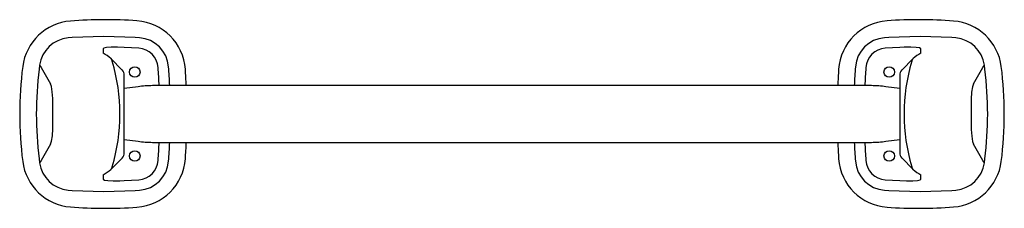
# Model space of a CAD drawing. Header units: millimetres. Extents: x 1046.04 to 1046.51, y 296.281 to 296.371.
import ezdxf

# ---------------------------------------------------------------- set-up
doc = ezdxf.new("R2010")
doc.units = ezdxf.units.MM
doc.layers.add('SANINDUSA', color=3, linetype='Continuous')

msp = doc.modelspace()

# ---------------------------------------------------------------- linework, layer by layer
at = {"layer": 'SANINDUSA'}
for p, q in [((1046.065244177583, 296.3619704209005), (1046.063255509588, 296.3618108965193)), ((1046.097377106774, 296.3619304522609), (1046.095228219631, 296.3620868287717)), ((1046.454866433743, 296.3620868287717), (1046.452717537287, 296.3619304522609)), ((1046.486839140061, 296.3618108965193), (1046.48485046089, 296.3619704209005)), ((1046.080047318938, 296.3566981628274), (1046.080047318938, 296.354598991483)), ((1046.096988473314, 296.3569325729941), (1046.090047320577, 296.3573567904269)), ((1046.460047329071, 296.3573567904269), (1046.453106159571, 296.3569325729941)), ((1046.470047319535, 296.3545891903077), (1046.470047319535, 296.3566981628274)), ((1046.089111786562, 296.3465416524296), (1046.083658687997, 296.3519947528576)), ((1046.466435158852, 296.351993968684), (1046.460982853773, 296.3465416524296)), ((1046.049671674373, 296.3489113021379), (1046.049408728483, 296.3469114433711)), ((1046.500685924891, 296.3469114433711), (1046.500422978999, 296.3489113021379)), ((1046.096597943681, 296.3386232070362), (1046.090046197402, 296.3377059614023)), ((1046.446564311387, 296.3391061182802), (1046.103530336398, 296.3391061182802)), ((1046.460047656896, 296.3377060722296), (1046.453496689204, 296.3386232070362)), ((1046.055885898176, 296.3217470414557), (1046.055885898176, 296.3294651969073)), ((1046.494208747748, 296.3294651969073), (1046.494208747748, 296.3217470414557)), ((1046.090046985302, 296.3135061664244), (1046.096597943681, 296.3125890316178)), ((1046.103530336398, 296.3121061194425), (1046.446564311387, 296.3121061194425)), ((1046.453496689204, 296.3125890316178), (1046.460048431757, 296.3135062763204)), ((1046.083659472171, 296.2992182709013), (1046.089011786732, 296.304570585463)), ((1046.460982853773, 296.3046705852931), (1046.466435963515, 296.2992174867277)), ((1046.049408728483, 296.3043007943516), (1046.049671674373, 296.3023009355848)), ((1046.500422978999, 296.3023009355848), (1046.500685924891, 296.3043007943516)), ((1046.080047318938, 296.2966022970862), (1046.080047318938, 296.2945140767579)), ((1046.470047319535, 296.2945140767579), (1046.470047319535, 296.2966132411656)), ((1046.090047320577, 296.2938554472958), (1046.096988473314, 296.2942796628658)), ((1046.453106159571, 296.2942796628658), (1046.460047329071, 296.2938554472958)), ((1046.063255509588, 296.2894013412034), (1046.065244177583, 296.2892418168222)), ((1046.095228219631, 296.2891254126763), (1046.097377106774, 296.2892817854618)), ((1046.452717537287, 296.2892817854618), (1046.454866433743, 296.2891254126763)), ((1046.48485046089, 296.2892418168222), (1046.486839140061, 296.2894013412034))]:
    msp.add_line(p, q, dxfattribs=at)
at = {"layer": 'SANINDUSA', "flags": 128}
for points in [[(1046.095228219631, 296.3620868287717), (1046.080301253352, 296.3625660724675), (1046.065244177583, 296.3619704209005)], [(1046.48485046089, 296.3619704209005), (1046.469793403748, 296.3625660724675), (1046.454866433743, 296.3620868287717)], [(1046.090047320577, 296.3573567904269), (1046.086752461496, 296.3574961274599), (1046.083824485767, 296.3574663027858), (1046.081594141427, 296.3572789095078), (1046.080305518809, 296.3569636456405), (1046.080047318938, 296.3566981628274)], [(1046.470047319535, 296.3566981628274), (1046.46948289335, 296.3570783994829), (1046.467850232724, 296.3573574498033), (1046.465339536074, 296.357495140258), (1046.462243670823, 296.3574675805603), (1046.460047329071, 296.3573567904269)], [(1046.083658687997, 296.3519947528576), (1046.084004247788, 296.3515598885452), (1046.084293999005, 296.3507591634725)], [(1046.465800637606, 296.3507591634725), (1046.466371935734, 296.3518810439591), (1046.466435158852, 296.351993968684)], [(1046.111162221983, 296.3481482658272), (1046.111162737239, 296.3481417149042), (1046.111163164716, 296.3481362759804)], [(1046.43893148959, 296.3481362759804), (1046.438931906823, 296.3481417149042), (1046.438932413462, 296.3481482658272)], [(1046.090040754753, 296.3073003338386), (1046.090042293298, 296.3074179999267), (1046.090043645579, 296.3078363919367), (1046.090045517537, 296.3093618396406), (1046.090046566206, 296.3115032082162), (1046.090047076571, 296.3139479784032), (1046.090047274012, 296.3164292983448), (1046.090047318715, 296.3187646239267), (1046.090047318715, 296.3208191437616), (1046.090047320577, 296.3227271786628), (1046.090047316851, 296.3250922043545), (1046.090047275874, 296.3279264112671), (1046.090047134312, 296.3311392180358), (1046.090046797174, 296.3345803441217), (1046.090046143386, 296.3379805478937), (1046.090045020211, 296.3409842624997), (1046.090044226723, 296.3421959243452), (1046.09004324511, 296.3431330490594), (1046.090042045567, 296.3437286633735), (1046.090040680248, 296.3439128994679)], [(1046.460053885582, 296.3439119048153), (1046.460052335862, 296.343794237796), (1046.460050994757, 296.3433758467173), (1046.46004911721, 296.341850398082), (1046.460048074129, 296.3397090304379), (1046.460047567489, 296.3372642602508), (1046.460047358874, 296.3347829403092), (1046.460047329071, 296.3324476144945), (1046.460047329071, 296.3303930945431), (1046.460047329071, 296.3284850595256), (1046.460047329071, 296.3261200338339), (1046.460047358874, 296.3232858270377), (1046.460047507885, 296.3200730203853), (1046.460047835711, 296.3166318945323), (1046.460048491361, 296.3132316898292), (1046.460049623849, 296.3102279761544), (1046.460050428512, 296.3090163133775), (1046.460051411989, 296.3080791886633), (1046.460052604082, 296.3074835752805), (1046.460053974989, 296.3072993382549)], [(1046.055885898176, 296.3294651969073), (1046.055883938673, 296.3330524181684), (1046.055705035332, 296.3362399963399), (1046.055353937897, 296.3386564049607), (1046.054896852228, 296.3399835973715)], [(1046.495197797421, 296.3399835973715), (1046.494701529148, 296.3384731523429), (1046.494362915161, 296.3359406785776), (1046.494202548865, 296.3327008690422), (1046.494208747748, 296.3294651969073)], [(1046.054896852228, 296.3112286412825), (1046.055393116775, 296.3127390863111), (1046.055731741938, 296.3152715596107), (1046.055892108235, 296.3185113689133), (1046.055885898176, 296.3217470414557)], [(1046.494208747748, 296.3217470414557), (1046.494210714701, 296.3181598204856), (1046.494389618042, 296.3149722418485), (1046.494740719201, 296.312555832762), (1046.495197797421, 296.3112286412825)], [(1046.084293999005, 296.3004530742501), (1046.083735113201, 296.2993311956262), (1046.083659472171, 296.2992182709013)], [(1046.111163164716, 296.3030759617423), (1046.111162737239, 296.3030705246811), (1046.111162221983, 296.3030639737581)], [(1046.438932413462, 296.3030639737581), (1046.438931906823, 296.3030705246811), (1046.43893148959, 296.3030759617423)], [(1046.466435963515, 296.2992174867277), (1046.466118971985, 296.2996523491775), (1046.465800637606, 296.3004530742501)], [(1046.080047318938, 296.2945140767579), (1046.080611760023, 296.2941338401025), (1046.082244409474, 296.2938547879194), (1046.084755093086, 296.2937170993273), (1046.08785098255, 296.293744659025), (1046.090047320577, 296.2938554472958)], [(1046.460047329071, 296.2938554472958), (1046.463342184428, 296.2937161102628), (1046.466270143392, 296.2937459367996), (1046.468500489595, 296.2939333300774), (1046.469789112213, 296.2942485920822), (1046.470047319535, 296.2945140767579)], [(1046.065244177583, 296.2892418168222), (1046.080301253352, 296.2886461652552), (1046.095228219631, 296.2891254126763)], [(1046.452716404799, 296.2892959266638), (1046.452716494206, 296.2892950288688), (1046.452717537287, 296.2892817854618)], [(1046.454866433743, 296.2891254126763), (1046.469793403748, 296.2886461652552), (1046.48485046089, 296.2892418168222)]]:
    msp.add_lwpolyline(points, dxfattribs=at)
at = {"layer": 'SANINDUSA'}
for centre in [(1046.095047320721, 296.3456061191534), (1046.45504732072, 296.3456061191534), (1046.095047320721, 296.3056061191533), (1046.45504732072, 296.3056061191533)]:
    msp.add_circle(centre, 0.0025, dxfattribs=at)
for centre, radius, start, end in [((1046.08104732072, 296.1531061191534), 0.2174048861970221, 86.04022278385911, 94.39994296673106), ((1046.469047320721, 296.1531061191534), 0.2174048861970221, 85.60005703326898, 93.95977721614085), ((1046.066273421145, 296.3450447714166), 0.0248984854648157, 94.38797495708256, 172.757963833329), ((1046.094359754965, 296.3451657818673), 0.0248844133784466, 4.10168639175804, 86.081101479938), ((1046.455734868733, 296.3451658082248), 0.0248843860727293, 93.91886873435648, 175.8983699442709), ((1046.483821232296, 296.3450447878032), 0.0248984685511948, 7.242003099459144, 85.61203941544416), ((1046.064517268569, 296.3468802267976), 0.0149838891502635, 94.83046661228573, 172.2095397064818), ((1046.096213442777, 296.3469814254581), 0.0149942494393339, 4.463223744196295, 85.54895056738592), ((1046.453881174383, 296.3469814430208), 0.0149942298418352, 94.45095214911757, 175.5368377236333), ((1046.485577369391, 296.3468802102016), 0.0149839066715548, 7.790515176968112, 85.16949419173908), ((1046.096207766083, 296.3469616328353), 0.0100014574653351, 4.489138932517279, 85.52297441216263), ((1046.453886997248, 296.3469615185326), 0.0100015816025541, 94.477719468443, 175.5102600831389), ((1046.070343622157, 296.3373364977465), 0.0198029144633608, 47.74904835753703, 60.65852660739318), ((1046.479570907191, 296.3375340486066), 0.0195355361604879, 119.1764421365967, 132.2527825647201), ((1046.218947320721, 296.3256061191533), 0.1788048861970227, 172.7459976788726, 187.2540023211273), ((1046.218960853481, 296.3256061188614), 0.170885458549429, 172.8379513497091, 187.1620486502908), ((1046.457926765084, 296.581860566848), 0.4700399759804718, 209.7089652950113, 210.9699257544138), ((1046.000224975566, 296.3256061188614), 0.0877512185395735, 343.3430716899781, 16.65692831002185), ((1046.086511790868, 296.3441416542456), 0.0035355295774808, 356.4667590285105, 45.00002463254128), ((1045.824547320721, 296.3256061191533), 0.282499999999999, 2.739071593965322, 4.494636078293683), ((1045.824547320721, 296.3256061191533), 0.2874999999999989, 2.691400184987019, 4.494636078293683), ((1045.824547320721, 296.3256061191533), 0.2954048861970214, 2.619328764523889, 4.142561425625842), ((1046.725547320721, 296.3256061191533), 0.2954048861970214, 175.8574385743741, 177.3806712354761), ((1046.725547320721, 296.3256061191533), 0.2874999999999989, 175.5053639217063, 177.308599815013), ((1046.725547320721, 296.3256061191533), 0.2824999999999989, 175.5053639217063, 177.2609284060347), ((1046.463583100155, 296.3441415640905), 0.0035357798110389, 135.0019642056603, 183.5315268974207), ((1046.549869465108, 296.3256061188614), 0.0877510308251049, 163.3430350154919, 196.6569649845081), ((1046.092282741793, 296.5817935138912), 0.4699069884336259, 329.0298778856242, 330.2911954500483), ((1046.331132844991, 296.3256061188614), 0.1708864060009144, 352.8379912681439, 7.162008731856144), ((1046.33114732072, 296.3256061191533), 0.1788048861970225, 352.7459976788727, 7.254002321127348), ((1046.10353033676, 296.2891061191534), 0.0500000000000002, 90, 97.96961039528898), ((1046.446564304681, 296.2891061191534), 0.0500000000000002, 82.03038960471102, 90), ((1046.457830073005, 296.0694082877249), 0.4699279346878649, 149.0299264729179, 150.2911876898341), ((1046.10353033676, 296.3621061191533), 0.0500000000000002, 262.030389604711, 270), ((1045.824547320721, 296.3256061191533), 0.2824999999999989, 355.5053639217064, 357.2609284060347), ((1045.824547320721, 296.3256061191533), 0.2874999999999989, 355.5053639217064, 357.3085998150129), ((1045.824547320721, 296.3256061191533), 0.2954086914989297, 355.8574385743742, 357.3807049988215), ((1046.725547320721, 296.3256061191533), 0.2954048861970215, 182.6193287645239, 184.1425614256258), ((1046.725547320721, 296.3256061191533), 0.2874999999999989, 182.691400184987, 184.4946360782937), ((1046.725547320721, 296.3256061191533), 0.282499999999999, 182.7390715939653, 184.4946360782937), ((1046.446564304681, 296.3621061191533), 0.0500000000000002, 270, 277.969610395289), ((1046.092069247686, 296.0692937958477), 0.4701543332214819, 29.70913368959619, 30.96978776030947), ((1046.086511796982, 296.3070705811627), 0.003535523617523, 314.9999318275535, 3.533284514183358), ((1046.46358294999, 296.3070706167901), 0.0035356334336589, 176.4674038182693, 224.9991050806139), ((1046.066273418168, 296.3061674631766), 0.0248984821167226, 187.2420298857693, 265.6120313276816), ((1046.06451727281, 296.3043320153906), 0.0149838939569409, 187.7904750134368, 265.1695186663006), ((1046.094359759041, 296.3060464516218), 0.0248844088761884, 273.9188898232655, 355.8983269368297), ((1046.09620766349, 296.3042507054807), 0.0100015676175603, 274.4775656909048, 355.5103325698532), ((1046.096213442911, 296.3042308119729), 0.0149942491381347, 274.4510490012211, 355.5367844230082), ((1046.455734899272, 296.30604645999), 0.0248844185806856, 184.101690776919, 266.0810659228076), ((1046.45388117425, 296.3042307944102), 0.0149942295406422, 184.4631541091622, 265.5490482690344), ((1046.45388690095, 296.3042506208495), 0.010001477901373, 184.4892214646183, 265.5227873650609), ((1046.483821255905, 296.3061674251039), 0.0248984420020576, 274.3879107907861, 352.7580467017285), ((1046.48557736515, 296.3043320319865), 0.0149839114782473, 274.8305205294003, 352.2094701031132), ((1046.066877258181, 296.318589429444), 0.0256297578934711, 300.9211646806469, 310.9040385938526), ((1046.479750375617, 296.3138747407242), 0.0198017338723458, 227.7485008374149, 240.6587330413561), ((1046.08104732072, 296.4981061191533), 0.2174048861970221, 265.600057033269, 273.9597772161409), ((1046.469047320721, 296.4981061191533), 0.2174048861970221, 266.0402227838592, 274.399942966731)]:
    msp.add_arc(centre, radius, start, end, dxfattribs=at)

doc.saveas('drawing.dxf')
